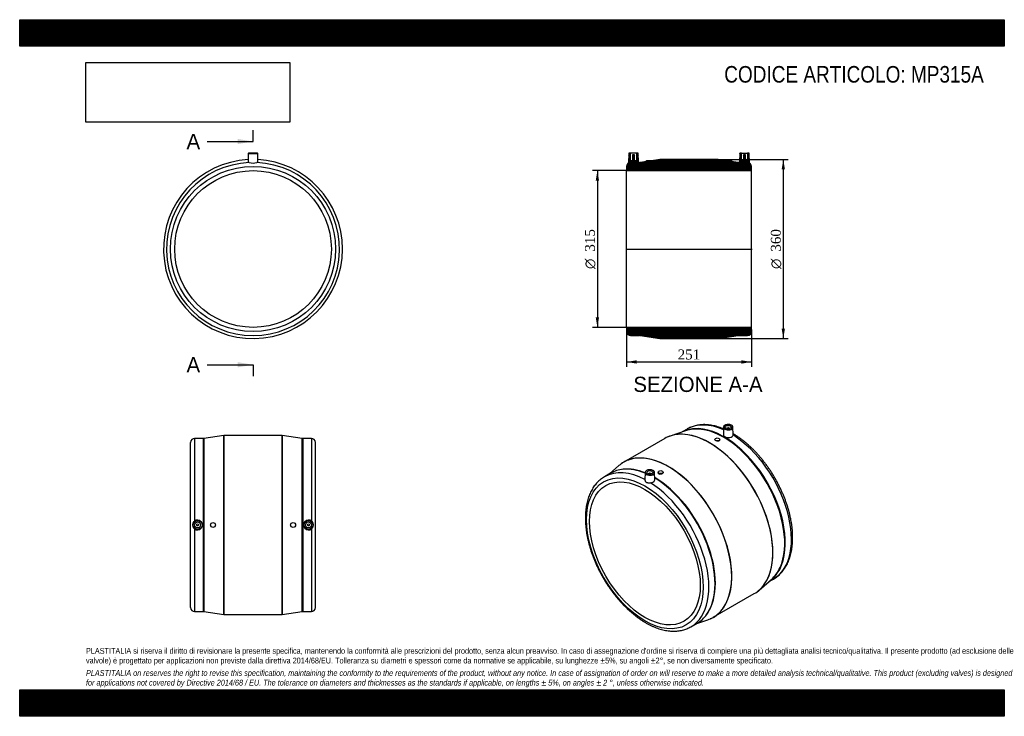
# Model space of a CAD drawing. Header units: millimetres. Extents: x 0 to 1980, y 0 to 1400.
import ezdxf
from ezdxf.enums import TextEntityAlignment as Align
from ezdxf.lldxf.tags import DXFTag

# ---------------------------------------------------------------- set-up
doc = ezdxf.new("R2010")
doc.units = ezdxf.units.MM
doc.header["$LTSCALE"] = 6.666667
for name, color, linetype in [('Default', 7, 'Continuous'), ('DV4_Default', 7, 'Continuous'), ('MP315A', 7, 'Continuous')]:
    doc.layers.add(name, color=color, linetype=linetype)
doc.styles.add('SEACAD_Solid_Edge_ANSI', font='seans.ttf')
doc.styles.add('SEACAD_Solid_Edge_ANSI1_Symbols', font='semeca1.ttf')
doc.styles.add('SEACAD_Times_New_Roman', font='times.ttf')
tags = doc.linetypes.add('CENTER2', pattern=[28.575, 19.05, -3.175, 3.175, -3.175]).pattern_tags.tags
tags[10:11] = [DXFTag(74, 4), DXFTag(75, 0), DXFTag(340, '0'), DXFTag(46, 0.0), DXFTag(50, 0.0), DXFTag(44, 0.0), DXFTag(45, 0.0)]
tags[8:9] = [DXFTag(74, 4), DXFTag(75, 0), DXFTag(340, '0'), DXFTag(46, 0.0), DXFTag(50, 0.0), DXFTag(44, 0.0), DXFTag(45, 0.0)]
tags[6:7] = [DXFTag(74, 4), DXFTag(75, 0), DXFTag(340, '0'), DXFTag(46, 0.0), DXFTag(50, 0.0), DXFTag(44, 0.0), DXFTag(45, 0.0)]
tags[4:5] = [DXFTag(74, 4), DXFTag(75, 0), DXFTag(340, '0'), DXFTag(46, 0.0), DXFTag(50, 0.0), DXFTag(44, 0.0), DXFTag(45, 0.0)]
doc.dimstyles.new('ANSImm', dxfattribs={"dimtxt": 20, "dimasz": 20, "dimexe": 10, "dimexo": 0, "dimgap": 5, "dimtad": 1, "dimdsep": 46, "dimtxsty": 'SEACAD_Times_New_Roman', "dimblk1": '_SE_FILLED', "dimblk2": '_SE_FILLED', "dimsah": 1, "dimcen": 10, "dimazin": 0, "dimtfac": 0.85, "dimtdec": 3, "dimtofl": 0, "dimtmove": 0, "dimatfit": 3, "dimfxl": 1, "dimarcsym": 0})
picture_1 = doc.add_image_def('image1.jpg', size_in_pixel=(4302, 1260))

# ---------------------------------------------------------------- blocks, each defined once
blk = doc.blocks.new('SE')
at = {"layer": 'MP315A', "color": 7, "linetype": 'Continuous'}
for p, q in [((459.7, 1131.1), (459.4, 1112.8)), ((459.7, 1131.1), (478.7, 1131.1)), ((478.2, 1131.6), (460.2, 1131.6)), ((479, 1112.8), (478.7, 1131.1))]:
    blk.add_line(p, q, dxfattribs=at)
for radius in [166, 157.5]:
    blk.add_circle((469.2, 939.1), radius, dxfattribs=at)
for centre, radius, start, end in [((460.2, 1131.1), 0.5, 90, 179), ((478.2, 1131.1), 0.5, 1, 90), ((469.2, 939.1), 180, 93.0966, 360), ((469.2, 939.1), 180, 93.0964, 360), ((469.2, 939.1), 174, 92.5631, 87.4369), ((469.2, 1146.9), 34.9, 257.1029, 282.8971), ((469.2, 939.1), 180, 0, 86.9034), ((469.2, 939.1), 180, 0, 86.9036)]:
    blk.add_arc(centre, radius, start, end, dxfattribs=at)
blk = doc.blocks.new('SE1')
at = {"layer": 'MP315A', "color": 7, "linetype": 'Continuous'}
for p, q in [((1342, 577.3), (1332, 571.5)), ((1415.3, 581), (1415, 566.2)), ((1422.8, 578.7), (1422.8, 578)), ((1426.8, 578), (1426.8, 578.7)), ((1434.6, 566.1), (1434.3, 581)), ((1297.3, 558.3), (1214.7, 510.6)), ((1339.1, 573.9), (1308, 563.2)), ((1397.9, 556.6), (1397.9, 556)), ((1407.9, 555.1), (1407.9, 556.6)), ((1205, 503.8), (1185.9, 487.1)), ((1188.3, 488.5), (1175.9, 481.3)), ((1257.6, 489.9), (1257.3, 475)), ((1265.1, 487.6), (1265.1, 487)), ((1269.1, 487), (1269.1, 487.6)), ((1276.9, 475.1), (1276.6, 489.9)), ((1284, 490.9), (1284, 489.4)), ((1294, 490.3), (1294, 490.9)), ((1486.9, 253.5), (1511.7, 275)), ((1506, 270.1), (1516, 275.9)), ((1394.7, 198.9), (1477.3, 246.6)), ((1349.9, 179.9), (1362.3, 187.1)), ((1359.9, 185.8), (1383.9, 194))]:
    blk.add_line(p, q, dxfattribs=at)
for centre, major_axis, start_param, end_param in [((1416.2, 419.1), (86.9, -150.5), 0.054933, 3.086659), ((1416.6, 419.4), (-87, 150.7), 6.013627, 6.251108), ((1415.7, 418.8), (86.8, -150.4), 2.728764, 3.029254), ((1429, 426.6), (87, -150.7), 3.136944, 3.141593), ((1429, 426.6), (87, -150.7), 2.469101, 3.136944), ((1416.6, 419.4), (-87, 150.7), 3.409848, 6.013627), ((1415.7, 418.8), (86.8, -150.4), 0.39516, 2.728764), ((1424.8, 580.9), (9.51, 0), 2.307816, 3.877808), ((1424.8, 581.3), (-9.01, 0), 5.542014, 6.283185), ((1424.8, 581.3), (-9.01, 0), 0, 0.785398), ((1424.8, 580.9), (9.51, 0), 3.877808, 6.283185), ((1424.8, 581.3), (-9.01, 0), 3.955495, 5.542014), ((1424.8, 581.3), (-9.01, 0), 0.785398, 2.612703), ((1424.8, 578.7), (-2, 0), 2.451776, 6.283185), ((1424.8, 578.7), (-2, 0), 0, 0.689817), ((1424.8, 581.3), (-9.01, 0), 2.612703, 3.955495), ((1424.8, 580.9), (9.51, 0), 0, 0.012343), ((1387.3, 402.5), (90, -155.9), 2.875806, 3.141593), ((1387.4, 402.5), (-90, 155.9), 5.851105, 6.228065), ((1387.3, 402.5), (90, -155.9), 0.268194, 2.875806), ((1387.4, 402.5), (-90, 155.9), 3.571423, 5.851105), ((1429, 426.6), (87, -150.7), 0, 2.311459), ((1304.5, 354.7), (90, -155.9), 3.027689, 3.253931), ((1304.7, 354.8), (-90, 155.9), 6.018933, 6.283185), ((1304.5, 354.7), (90, -155.9), 0.141853, 3.027689), ((1304.7, 354.8), (-90, 155.9), 3.408471, 6.018933), ((1275.3, 337.8), (87, -150.7), 2.87921, 3.141593), ((1304.7, 354.8), (-90, 155.9), 0, 0.056351), ((1275.7, 338.1), (-86.9, 150.5), 5.646033, 6.048853), ((1275.3, 337.8), (87, -150.7), 2.500982, 2.87921), ((1276.3, 338.4), (-86.8, 150.4), 5.650382, 6.029657), ((1267.1, 490.3), (-9.01, 0), 3.955495, 5.542014), ((1262.9, 330.6), (87, -150.7), 3.136944, 3.141593), ((1262.9, 330.6), (87, -150.7), 2.40093, 3.136944), ((1267.1, 489.9), (9.51, 0), 2.307816, 3.877808), ((1267.1, 490.3), (-9.01, 0), 5.542014, 6.283185), ((1267.1, 490.3), (-9.01, 0), 0, 0.785398), ((1267.1, 489.9), (9.51, 0), 3.877808, 6.283185), ((1267.1, 490.3), (-9.01, 0), 0.785398, 2.612703), ((1267.1, 487.6), (2, 0), 0, 3.83141), ((1267.1, 487.6), (2, 0), 5.593368, 6.283185), ((1267.1, 490.3), (-9.01, 0), 2.612703, 3.955495), ((1267.1, 489.9), (9.51, 0), 0, 0.012343), ((1276.3, 338.4), (-86.8, 150.4), 3.40788, 5.493048), ((1275.7, 338.1), (-86.9, 150.5), 3.375417, 5.488756), ((1275.3, 337.8), (87, -150.7), 0.257642, 2.343806), ((1289, 489.3), (-5, 0), 0.286048, 1.284748), ((1262.9, 330.6), (87, -150.7), 0, 2.311459), ((1415.7, 418.8), (86.8, -150.4), 0.112338, 0.39516), ((1387.4, 402.5), (-90, 155.9), 3.196716, 3.571423), ((1416.6, 419.4), (-87, 150.7), 3.17367, 3.409848), ((1387.3, 402.5), (90, -155.9), 0, 0.268194), ((1304.7, 354.8), (-90, 155.9), 3.085244, 3.408471), ((1275.3, 337.8), (87, -150.7), 0, 0.257642), ((1304.5, 354.7), (90, -155.9), 6.170847, 6.283185), ((1304.5, 354.7), (90, -155.9), 0, 0.141853), ((1262.9, 330.6), (87, -150.7), 6.280111, 6.283185)]:
    blk.add_ellipse(centre, major_axis=major_axis, ratio=0.57735, start_param=start_param, end_param=end_param, dxfattribs=at)
for centre, major_axis in [((1424.8, 581.3), (-6, 0)), ((1402.9, 556.6), (-5, 0)), ((1257.2, 327.4), (83, -143.8)), ((1257.2, 327.4), (78.8, -136.4)), ((1267.1, 490.3), (6, 0)), ((1289, 490.9), (5, 0))]:
    blk.add_ellipse(centre, major_axis=major_axis, ratio=0.57735, dxfattribs=at)
for points, knots in [([(1415.2, 577.8), (1414.8, 578), (1412.6, 578.9), (1408.7, 580.4), (1403.3, 582.1), (1398.1, 583.5), (1392.8, 584.6), (1387.6, 585.4), (1382.5, 585.9), (1377.5, 586.2), (1372.6, 586.1), (1367.8, 585.7), (1363.1, 585), (1358.5, 584), (1354.1, 582.7), (1349.9, 581.1), (1345.9, 579.4), (1343.7, 578.2), (1342.5, 577.5)], [0.1832293, 0.1832293, 0.1832293, 0.1832293, 0.1954322, 0.2507983, 0.3061199, 0.3613717, 0.4165242, 0.4715447, 0.5263989, 0.581053, 0.6354766, 0.6896464, 0.7435491, 0.7971844, 0.8505668, 0.9037262, 0.9567063, 1, 1, 1, 1]), ([(1434.3, 581.1), (1434.3, 581.3), (1434.2, 581.9), (1433.8, 582.8), (1433.1, 583.8), (1432.3, 584.5), (1431.7, 584.8), (1431.4, 585)], [0, 0, 0, 0, 0.163584, 0.396438, 0.63227, 0.873121, 1, 1, 1, 1]), ([(1407.9, 555.1), (1407.9, 554.8), (1407.8, 554.5), (1407.1, 553.8), (1406.4, 553.4), (1404.5, 553), (1403.4, 553), (1401.2, 553.4), (1400.1, 553.7), (1398.6, 554.6), (1398.1, 555.2), (1397.9, 555.8), (1397.9, 555.9), (1397.9, 556)], [0.0540514, 0.0540514, 0.0540514, 0.0540514, 0.125, 0.125, 0.25, 0.25, 0.375, 0.375, 0.5, 0.5, 0.625, 0.625, 0.648028, 0.648028, 0.648028, 0.648028]), ([(1415, 566.2), (1415, 565.7), (1415.1, 565.3), (1415.7, 563.9), (1416.6, 562.9), (1419.1, 561.4), (1420.8, 560.9), (1424.4, 560.3), (1426.2, 560.3), (1429.7, 560.9), (1431.3, 561.6), (1433.6, 563.2), (1434.3, 564.2), (1434.6, 565.3)], [0.3209689, 0.3209689, 0.3209689, 0.3209689, 0.375, 0.375, 0.5, 0.5, 0.625, 0.625, 0.75, 0.75, 0.875, 0.875, 1, 1, 1, 1]), ([(1515.9, 275.8), (1516, 275.8), (1517.3, 276.5), (1519.9, 278.3), (1523.5, 280.9), (1527, 283.8), (1530.3, 287), (1533.4, 290.4), (1536.3, 294.1), (1539, 298), (1541.5, 302.2), (1543.8, 306.6), (1545.9, 311.2), (1547.7, 316), (1549.4, 321.1), (1550.8, 326.3), (1552, 331.8), (1553, 337.4), (1553.7, 343.2), (1554.2, 349.1), (1554.4, 355.2), (1554.4, 361.4), (1554.2, 367.7), (1553.8, 374.1), (1553.1, 380.6), (1552.2, 387.2), (1551.1, 393.8), (1549.7, 400.5), (1548.2, 407.3), (1546.4, 414.1), (1544.4, 420.9), (1542.1, 427.7), (1539.7, 434.5), (1537.1, 441.3), (1534.3, 448.1), (1531.3, 454.8), (1528.1, 461.5), (1524.7, 468.1), (1521.2, 474.6), (1517.5, 481.1), (1513.6, 487.4), (1509.6, 493.7), (1505.5, 499.8), (1501.2, 505.8), (1496.7, 511.6), (1492.2, 517.3), (1487.5, 522.9), (1482.7, 528.2), (1477.9, 533.4), (1472.9, 538.4), (1467.9, 543.2), (1462.7, 547.7), (1457.6, 552.1), (1452.3, 556.2), (1447, 560.1), (1441.7, 563.7), (1437.5, 566.4), (1435.2, 567.8), (1434.6, 568.1)], [0.0006693, 0.0006693, 0.0006693, 0.0006693, 0.0012758, 0.0188969, 0.0365147, 0.0541476, 0.0718169, 0.0895409, 0.1073342, 0.125207, 0.1431647, 0.161208, 0.1793333, 0.1975339, 0.2158005, 0.2341227, 0.2524899, 0.2708917, 0.2893186, 0.3077624, 0.3262161, 0.3446744, 0.3631316, 0.3815847, 0.4000317, 0.4184711, 0.4369022, 0.4553245, 0.4737381, 0.4921432, 0.5105402, 0.5289298, 0.5473126, 0.5656893, 0.5840608, 0.6024281, 0.6207918, 0.6391531, 0.6575127, 0.6758716, 0.6942308, 0.7125908, 0.7309527, 0.7493173, 0.7676856, 0.7860585, 0.8044369, 0.8228218, 0.841214, 0.8596143, 0.8780235, 0.8964422, 0.9148711, 0.9333103, 0.9517601, 0.9702202, 0.9886899, 0.994901, 0.994901, 0.994901, 0.994901]), ([(1176.3, 481.6), (1176.1, 481.4), (1174.6, 480.6), (1171.8, 478.8), (1168.2, 476.2), (1164.7, 473.2), (1161.4, 470), (1158.4, 466.6), (1155.5, 462.9), (1152.8, 458.9), (1150.3, 454.7), (1148, 450.3), (1145.9, 445.7), (1144.1, 440.8), (1142.4, 435.8), (1141, 430.5), (1139.9, 425), (1138.9, 419.4), (1138.2, 413.6), (1137.7, 407.7), (1137.5, 401.6), (1137.5, 395.4), (1137.7, 389.1), (1138.2, 382.7), (1138.9, 376.2), (1139.8, 369.6), (1140.9, 362.9), (1142.3, 356.2), (1143.9, 349.5), (1145.7, 342.7), (1147.7, 335.9), (1149.9, 329), (1152.4, 322.2), (1155, 315.4), (1157.8, 308.7), (1160.8, 301.9), (1164, 295.3), (1167.4, 288.7), (1171, 282.1), (1174.7, 275.7), (1178.6, 269.3), (1182.6, 263.1), (1186.8, 257), (1191.1, 251), (1195.5, 245.2), (1200.1, 239.5), (1204.7, 234), (1209.5, 228.6), (1214.4, 223.5), (1219.4, 218.5), (1224.4, 213.7), (1229.5, 209.2), (1234.7, 204.8), (1240, 200.7), (1245.3, 196.9), (1250.6, 193.2), (1256, 189.8), (1261.3, 186.7), (1266.7, 183.9), (1272.1, 181.3), (1277.5, 179), (1282.9, 177), (1288.2, 175.2), (1293.5, 173.8), (1298.7, 172.7), (1303.9, 171.8), (1309, 171.3), (1314.1, 171.1), (1319, 171.1), (1323.8, 171.5), (1328.5, 172.2), (1333.1, 173.1), (1337.5, 174.4), (1341.8, 175.9), (1345.9, 177.8), (1348.2, 179.1), (1349.6, 179.8)], [0, 0, 0, 0, 0.00239, 0.015588, 0.028784, 0.041993, 0.05523, 0.068508, 0.081839, 0.095231, 0.108686, 0.122205, 0.135785, 0.149421, 0.163106, 0.176832, 0.190591, 0.204375, 0.218178, 0.231994, 0.245816, 0.259641, 0.273466, 0.287287, 0.301103, 0.314914, 0.328719, 0.342517, 0.356308, 0.370093, 0.383872, 0.397646, 0.411414, 0.425178, 0.438938, 0.452695, 0.466449, 0.480202, 0.493953, 0.507704, 0.521455, 0.535207, 0.548961, 0.562716, 0.576474, 0.590236, 0.604002, 0.617772, 0.631549, 0.645331, 0.65912, 0.672916, 0.68672, 0.700532, 0.714351, 0.728178, 0.742013, 0.755853, 0.769699, 0.783547, 0.797393, 0.811234, 0.825065, 0.838878, 0.852667, 0.866424, 0.88014, 0.893806, 0.907415, 0.920961, 0.93444, 0.947853, 0.961202, 0.974494, 0.987741, 1, 1, 1, 1]), ([(1276.6, 490), (1276.6, 490.3), (1276.5, 490.9), (1276.1, 491.8), (1275.4, 492.7), (1274.6, 493.5), (1274, 493.8), (1273.7, 493.9)], [0, 0, 0, 0, 0.163584, 0.396438, 0.63227, 0.873121, 1, 1, 1, 1]), ([(1294, 490.3), (1294, 489.7), (1293.8, 489.1), (1292.8, 487.8), (1291.9, 487.2), (1289.9, 486.5), (1288.7, 486.4), (1287.6, 486.5)], [0.648028, 0.648028, 0.648028, 0.648028, 0.75, 0.75, 0.875, 0.875, 1, 1, 1, 1]), ([(1257.3, 475.1), (1257.3, 474.8), (1257.3, 474.6), (1257.4, 474.1), (1257.4, 473.9), (1257.6, 473.4), (1257.7, 473.1), (1257.9, 472.6), (1258.1, 472.4), (1258.4, 471.9), (1258.6, 471.7), (1259.2, 471), (1259.6, 470.7), (1260.4, 470.2), (1260.7, 470.1), (1261.3, 469.8), (1261.6, 469.7), (1262.2, 469.6), (1262.6, 469.5), (1263.2, 469.4), (1263.6, 469.3), (1264.6, 469.3), (1265.4, 469.3), (1266.9, 469.3), (1267.6, 469.3), (1268.4, 469.4)], [0.0630439, 0.0630439, 0.0630439, 0.0630439, 0.125, 0.125, 0.1875, 0.1875, 0.25, 0.25, 0.3125, 0.3125, 0.375, 0.375, 0.5, 0.5, 0.5625, 0.5625, 0.625, 0.625, 0.6875, 0.6875, 0.75, 0.75, 0.875, 0.875, 1, 1, 1, 1]), ([(1268.4, 469.4), (1269.3, 469.4), (1270.2, 469.6), (1271.8, 469.9), (1272.6, 470.2), (1274.7, 471.2), (1275.8, 472.1), (1276.8, 473.8), (1277, 474.4), (1276.9, 475.1)], [0, 0, 0, 0, 0.0625, 0.0625, 0.125, 0.125, 0.25, 0.25, 0.3265501, 0.3265501, 0.3265501, 0.3265501])]:
    blk.add_open_spline(points, degree=3, knots=knots, dxfattribs=at)
for points in [[(1434.6, 565.3), (1434.6, 565.6), (1434.6, 565.9), (1434.6, 566.1)], [(1284.2, 488.5), (1284.1, 488.8), (1284, 489.1), (1284, 489.4)]]:
    blk.add_open_spline(points, degree=3, dxfattribs=at)
blk = doc.blocks.new('SE2')
at = {"layer": 'MP315A', "color": 7, "linetype": 'Continuous'}
for p, q in [((351.7, 558.5), (351.7, 392.2)), ((369.3, 558.5), (351.7, 558.5)), ((369.3, 210.5), (369.3, 558.5)), ((369.9, 558.3), (369.9, 210.6)), ((410.6, 564.4), (370.6, 558.1)), ((370.6, 558.1), (370.6, 210.8)), ((410.6, 204.5), (410.6, 564.4)), ((410.8, 564.5), (410.8, 204.5)), ((527.6, 564.5), (410.8, 564.5)), ((527.6, 204.5), (527.6, 564.5)), ((527.8, 564.4), (527.8, 204.5)), ((567.8, 558.1), (527.8, 564.4)), ((567.8, 210.8), (567.8, 558.1)), ((568.5, 210.6), (568.5, 558.3)), ((569.1, 558.5), (569.1, 210.5)), ((586.7, 558.5), (569.1, 558.5)), ((586.7, 558.5), (586.7, 392.2)), ((343.7, 218.5), (343.7, 550.5)), ((594.7, 218.5), (594.7, 550.5)), ((351.7, 376.7), (351.7, 210.5)), ((586.7, 376.7), (586.7, 210.5)), ((351.7, 210.5), (369.3, 210.5)), ((370.6, 210.8), (410.6, 204.5)), ((410.8, 204.5), (527.6, 204.5)), ((527.8, 204.5), (567.8, 210.8)), ((569.1, 210.5), (586.7, 210.5))]:
    blk.add_line(p, q, dxfattribs=at)
for centre, radius in [((357.7, 384.5), 9.51), ((357.7, 384.5), 9.01), ((357.7, 384.5), 6), ((357.7, 384.5), 2), ((388.7, 384.5), 5), ((549.7, 384.5), 5), ((580.7, 384.5), 9.51), ((580.7, 384.5), 9.01), ((580.7, 384.5), 6), ((580.7, 384.5), 2)]:
    blk.add_circle(centre, radius, dxfattribs=at)
for centre, radius, start, end in [((351.7, 550.5), 8, 90, 180), ((369.3, 557.5), 1, 54.8336, 90), ((370.5, 559.1), 1, 234.8336, 279.0085), ((410.8, 563.5), 1, 90, 99.0085), ((527.6, 563.5), 1, 80.9915, 90), ((567.9, 559.1), 1, 260.9915, 305.1664), ((569.1, 557.5), 1, 90, 125.1664), ((586.7, 550.5), 8, 0, 90), ((357.7, 384.5), 9.81, 127.4909, 232.5091), ((357.7, 384.5), 9.82, 232.3731, 127.6269), ((580.7, 384.5), 9.82, 52.3731, 307.6269), ((580.7, 384.5), 9.81, 307.4909, 52.5091), ((351.7, 218.5), 8, 180, 270), ((586.7, 218.5), 8, 270, 0), ((369.3, 211.5), 1, 270, 305.1664), ((370.5, 209.8), 1, 80.9915, 125.1664), ((410.8, 205.5), 1, 260.9915, 270), ((527.6, 205.5), 1, 270, 279.0085), ((567.9, 209.8), 1, 54.8336, 99.0085), ((569.1, 211.5), 1, 234.8336, 270)]:
    blk.add_arc(centre, radius, start, end, dxfattribs=at)
blk = doc.blocks.new('SE4')
at = {"color": 7, "linetype": 'Continuous', "style": 'SEACAD_Solid_Edge_ANSI'}
blk.add_text('A', height=30.7, dxfattribs=at).set_placement((335.5, 1170.5), align=Align.TOP_LEFT)
blk = doc.blocks.new('SE5')
at = {"color": 7, "linetype": 'Continuous', "style": 'SEACAD_Solid_Edge_ANSI'}
blk.add_text('A', height=30.7, dxfattribs=at).set_placement((335.5, 721.9), align=Align.TOP_LEFT)
blk = doc.blocks.new('SEANNOT_GROUP')
at = {"linetype": 'Continuous'}
blk.add_hatch(color=7, dxfattribs=at).paths.add_polyline_path([(438.5, 1150.1), (469.2, 1155.2), (438.5, 1160.3)])
at = {"color": 7, "linetype": 'Continuous'}
blk.add_lwpolyline([(377.2, 1155.2), (469.2, 1155.2)], dxfattribs=at)
blk = doc.blocks.new('SEANNOT_GROUP1')
at = {"linetype": 'Continuous'}
blk.add_hatch(color=7, dxfattribs=at).paths.add_polyline_path([(438.5, 701.4), (469.2, 706.5), (438.5, 711.7)])
at = {"color": 7, "linetype": 'Continuous'}
blk.add_lwpolyline([(377.2, 706.5), (469.2, 706.5)], dxfattribs=at)
blk = doc.blocks.new('SE3')
at = {"layer": 'Default', "color": 7, "linetype": 'CENTER2'}
for p, q in [((469.2, 1155.2), (469.2, 1178.2)), ((469.2, 706.5), (469.2, 683.5))]:
    blk.add_line(p, q, dxfattribs=at)
at = {"layer": 'Default', "color": 7, "linetype": 'CENTER2', "const_width": 0.0001}
blk.add_lwpolyline([(469.2, 1155.2), (469.2, 706.5)], dxfattribs=at)
at = {"layer": 'Default'}
for name in ['SE4', 'SEANNOT_GROUP', 'SE5', 'SEANNOT_GROUP1']:
    blk.add_blockref(name, (0, 0), dxfattribs=at)
blk = doc.blocks.new('SE6')
at = {"layer": 'MP315A', "linetype": 'Continuous'}
h = blk.add_hatch(dxfattribs=at)
h.set_pattern_fill('LINE', scale=0.629921, angle=45, style=0)
edge = h.paths.add_edge_path()
edge.add_line((1466.5, 1131.6), (1463.5, 1131.6))
edge.add_line((1463.5, 1131.6), (1463.5, 1116.6))
edge.add_line((1463.5, 1116.6), (1459.5, 1116.6))
edge.add_line((1459.5, 1116.6), (1459.5, 1128.4))
edge.add_line((1459.5, 1128.4), (1455.5, 1128.4))
edge.add_line((1455.5, 1128.4), (1455.5, 1116.6))
edge.add_line((1455.5, 1116.6), (1451.5, 1116.6))
edge.add_line((1451.5, 1116.6), (1451.5, 1131.6))
edge.add_line((1451.5, 1131.6), (1448.5, 1131.6))
edge.add_arc((1448.5, 1131.1), 0.5, 90, 179)
edge.add_line((1448, 1131.1), (1447.6, 1113.1))
edge.add_line((1447.6, 1113.1), (1445.8, 1113.1))
edge.add_arc((1445.8, 1112.1), 1, 90, 125.1664)
edge.add_arc((1444.7, 1113.7), 1, 260.9915, 305.1664, ccw=False)
edge.add_line((1444.5, 1112.8), (1431, 1114.9))
edge.add_line((1431, 1114.9), (1431.5, 1114.9))
edge.add_line((1431.5, 1114.9), (1431.5, 1116.9))
edge.add_line((1431.5, 1116.9), (1421.5, 1116.9))
edge.add_line((1421.5, 1116.9), (1421.5, 1116.4))
edge.add_line((1421.5, 1116.4), (1404.5, 1119.1))
edge.add_arc((1404.4, 1118.1), 1, 80.9915, 90)
edge.add_line((1404.4, 1119.1), (1287.5, 1119.1))
edge.add_arc((1287.5, 1118.1), 1, 90, 99.0085)
edge.add_line((1287.4, 1119.1), (1270.5, 1116.4))
edge.add_line((1270.5, 1116.4), (1270.5, 1116.9))
edge.add_line((1270.5, 1116.9), (1260.5, 1116.9))
edge.add_line((1260.5, 1116.9), (1260.5, 1114.9))
edge.add_line((1260.5, 1114.9), (1261, 1114.9))
edge.add_line((1261, 1114.9), (1247.4, 1112.8))
edge.add_arc((1247.2, 1113.7), 1, 234.8336, 279.0085, ccw=False)
edge.add_arc((1246.1, 1112.1), 1, 54.8336, 90)
edge.add_line((1246.1, 1113.1), (1244.3, 1113.1))
edge.add_line((1244.3, 1113.1), (1244, 1131.1))
edge.add_arc((1243.5, 1131.1), 0.5, 1, 90)
edge.add_line((1243.5, 1131.6), (1240.5, 1131.6))
edge.add_line((1240.5, 1131.6), (1240.5, 1116.6))
edge.add_line((1240.5, 1116.6), (1236.5, 1116.6))
edge.add_line((1236.5, 1116.6), (1236.5, 1128.4))
edge.add_line((1236.5, 1128.4), (1232.5, 1128.4))
edge.add_line((1232.5, 1128.4), (1232.5, 1116.6))
edge.add_line((1232.5, 1116.6), (1228.5, 1116.6))
edge.add_line((1228.5, 1116.6), (1228.5, 1131.6))
edge.add_line((1228.5, 1131.6), (1225.5, 1131.6))
edge.add_arc((1225.5, 1131.1), 0.5, 90, 179)
edge.add_line((1225, 1131.1), (1224.6, 1112.1))
edge.add_arc((1228.5, 1105.1), 8, 118.6859, 180)
edge.add_line((1220.5, 1105.1), (1220.5, 1096.6))
edge.add_line((1220.5, 1096.6), (1471.5, 1096.6))
edge.add_line((1471.5, 1096.6), (1471.5, 1105.1))
edge.add_arc((1463.5, 1105.1), 8, 0, 61.3141)
edge.add_line((1467.3, 1112.1), (1467, 1131.1))
edge.add_arc((1466.5, 1131.1), 0.5, 1, 90)
h = blk.add_hatch(dxfattribs=at)
h.set_pattern_fill('LINE', scale=0.629921, angle=45, style=0)
edge = h.paths.add_edge_path()
edge.add_line((1404.5, 759.1), (1444.5, 765.5))
edge.add_arc((1444.7, 764.5), 1, 54.8336, 99.0085, ccw=False)
edge.add_arc((1445.8, 766.1), 1, 234.8336, 270)
edge.add_line((1445.8, 765.1), (1463.5, 765.1))
edge.add_arc((1463.5, 773.1), 8, 270, 360)
edge.add_line((1471.5, 773.1), (1471.5, 781.6))
edge.add_line((1471.5, 781.6), (1220.5, 781.6))
edge.add_line((1220.5, 781.6), (1220.5, 773.1))
edge.add_arc((1228.5, 773.1), 8, 180, 270)
edge.add_line((1228.5, 765.1), (1246.1, 765.1))
edge.add_arc((1246.1, 766.1), 1, 270, 305.1664)
edge.add_arc((1247.2, 764.5), 1, 80.9915, 125.1664, ccw=False)
edge.add_line((1247.4, 765.5), (1287.4, 759.1))
edge.add_arc((1287.5, 760.1), 1, 260.9915, 270)
edge.add_line((1287.5, 759.1), (1404.4, 759.1))
edge.add_arc((1404.4, 760.1), 1, 270, 279.0085)
at = {"layer": 'DV4_Default', "color": 7, "linetype": 'CENTER2'}
blk.add_line((1218.7, 939.1), (1473.2, 939.1), dxfattribs=at)
at = {"layer": 'MP315A', "color": 7, "linetype": 'Continuous'}
for p, q in [((1225, 1131.1), (1224.6, 1112.1)), ((1228.5, 1131.6), (1225.5, 1131.6)), ((1240.5, 1131.6), (1228.5, 1131.6)), ((1228.5, 1116.6), (1228.5, 1131.6)), ((1240.5, 1131.6), (1240.5, 1116.6)), ((1243.5, 1131.6), (1240.5, 1131.6)), ((1244.3, 1113.1), (1244, 1131.1)), ((1448, 1131.1), (1447.6, 1113.1)), ((1451.5, 1131.6), (1448.5, 1131.6)), ((1451.5, 1131.6), (1463.5, 1131.6)), ((1451.5, 1116.6), (1451.5, 1131.6)), ((1466.5, 1131.6), (1463.5, 1131.6)), ((1463.5, 1131.6), (1463.5, 1116.6)), ((1467.3, 1112.1), (1467, 1131.1)), ((1232.5, 1116.6), (1228.5, 1116.6)), ((1232.5, 1128.4), (1232.5, 1116.6)), ((1236.5, 1128.4), (1232.5, 1128.4)), ((1236.5, 1116.6), (1236.5, 1128.4)), ((1240.5, 1116.6), (1236.5, 1116.6)), ((1246.1, 1113.1), (1244.3, 1113.1)), ((1261, 1114.9), (1247.4, 1112.8)), ((1260.5, 1116.9), (1270.5, 1116.9)), ((1260.5, 1114.9), (1260.5, 1116.9)), ((1261, 1114.9), (1260.5, 1114.9)), ((1287.4, 1119.1), (1270.5, 1116.4)), ((1270.5, 1116.9), (1270.5, 1116.4)), ((1404.4, 1119.1), (1287.5, 1119.1)), ((1421.5, 1116.4), (1404.5, 1119.1)), ((1421.5, 1116.9), (1431.5, 1116.9)), ((1421.5, 1116.4), (1421.5, 1116.9)), ((1444.5, 1112.8), (1431, 1114.9)), ((1431.5, 1114.9), (1431, 1114.9)), ((1431.5, 1116.9), (1431.5, 1114.9)), ((1447.6, 1113.1), (1445.8, 1113.1)), ((1455.5, 1116.6), (1451.5, 1116.6)), ((1459.5, 1128.4), (1455.5, 1128.4)), ((1455.5, 1128.4), (1455.5, 1116.6)), ((1459.5, 1116.6), (1459.5, 1128.4)), ((1463.5, 1116.6), (1459.5, 1116.6)), ((1220.5, 1105.1), (1220.5, 1096.6)), ((1220.5, 781.6), (1220.5, 1096.6)), ((1220.5, 1096.6), (1471.5, 1096.6)), ((1471.5, 1096.6), (1471.5, 1105.1)), ((1471.5, 781.6), (1471.5, 1096.6)), ((1471.5, 781.6), (1220.5, 781.6)), ((1220.5, 781.6), (1220.5, 773.1)), ((1471.5, 773.1), (1471.5, 781.6)), ((1228.5, 765.1), (1246.1, 765.1)), ((1247.4, 765.5), (1287.4, 759.1)), ((1287.5, 759.1), (1404.4, 759.1)), ((1404.5, 759.1), (1444.5, 765.5)), ((1445.8, 765.1), (1463.5, 765.1))]:
    blk.add_line(p, q, dxfattribs=at)
for centre, radius, start, end in [((1225.5, 1131.1), 0.5, 90, 179), ((1243.5, 1131.1), 0.5, 1, 90), ((1448.5, 1131.1), 0.5, 90, 179), ((1466.5, 1131.1), 0.5, 1, 90), ((1228.5, 1105.1), 8, 118.6859, 180), ((1246.1, 1112.1), 1, 54.8336, 90), ((1247.2, 1113.7), 1, 234.8336, 279.0085), ((1287.5, 1118.1), 1, 90, 99.0085), ((1404.4, 1118.1), 1, 80.9915, 90), ((1444.7, 1113.7), 1, 260.9915, 305.1664), ((1445.8, 1112.1), 1, 90, 125.1664), ((1463.5, 1105.1), 8, 0, 61.3141), ((1228.5, 773.1), 8, 180, 270), ((1463.5, 773.1), 8, 270, 0), ((1246.1, 766.1), 1, 270, 305.1664), ((1247.2, 764.5), 1, 80.9915, 125.1664), ((1287.5, 760.1), 1, 260.9915, 270), ((1404.4, 760.1), 1, 270, 279.0085), ((1444.7, 764.5), 1, 54.8336, 99.0085), ((1445.8, 766.1), 1, 234.8336, 270)]:
    blk.add_arc(centre, radius, start, end, dxfattribs=at)
blk = doc.blocks.new('GDimGGroup')
at = {"layer": 'Default', "linetype": 'Continuous'}
for points in [[(1538.9, 1099.1), (1535.6, 1119.1), (1532.3, 1099.1)], [(1538.9, 779.1), (1532.3, 779.1), (1535.6, 759.1)]]:
    blk.add_hatch(color=7, dxfattribs=at).paths.add_polyline_path(points)
at = {"layer": 'Default', "color": 7, "linetype": 'Continuous'}
for p, q in [((1404.4, 1119.1), (1545.6, 1119.1)), ((1535.6, 1119.1), (1535.6, 759.1)), ((1404.4, 759.1), (1545.6, 759.1))]:
    blk.add_line(p, q, dxfattribs=at)
for s, style, p in [('360', 'SEACAD_Times_New_Roman', (1510.6, 933.8)), ('O', 'SEACAD_Solid_Edge_ANSI1_Symbols', (1510.6, 899))]:
    blk.add_text(s, height=20, rotation=90, dxfattribs=dict(at, style=style)).set_placement(p, align=Align.TOP_LEFT)
blk = doc.blocks.new('DMBLK9')
at = {"layer": 'Default', "linetype": 'Continuous'}
for points in [[(1240.5, 708.8), (1240.5, 715.5), (1220.5, 712.2)], [(1451.5, 708.8), (1471.5, 712.2), (1451.5, 715.5)]]:
    blk.add_hatch(color=7, dxfattribs=at).paths.add_polyline_path(points)
at = {"layer": 'Default', "color": 7, "linetype": 'Continuous'}
for p, q in [((1220.5, 777.4), (1220.5, 702.2)), ((1471.5, 777.4), (1471.5, 702.2)), ((1220.5, 712.2), (1471.5, 712.2))]:
    blk.add_line(p, q, dxfattribs=at)
at = {"layer": 'Default', "color": 7, "linetype": 'Continuous', "style": 'SEACAD_Times_New_Roman'}
blk.add_text('251', height=20, dxfattribs=at).set_placement((1323.2, 737.2), align=Align.TOP_LEFT)
blk = doc.blocks.new('_SE_FILLED')
at = {"color": 0}
blk.add_line((0, 0), (-1, 0), dxfattribs=at)
blk.add_solid([(0, 0), (-1, -0.1665), (-1, 0.1665), (0, 0)], dxfattribs=at)
blk = doc.blocks.new('GDimGGroup1')
at = {"layer": 'Default', "linetype": 'Continuous'}
for points in [[(1158.4, 1076.6), (1165, 1076.6), (1161.7, 1096.6)], [(1158.4, 801.6), (1161.7, 781.6), (1165, 801.6)]]:
    blk.add_hatch(color=7, dxfattribs=at).paths.add_polyline_path(points)
at = {"layer": 'Default', "color": 7, "linetype": 'Continuous'}
for p, q in [((1220.5, 1096.6), (1151.7, 1096.6)), ((1161.7, 1096.6), (1161.7, 781.6)), ((1220.5, 781.6), (1151.7, 781.6))]:
    blk.add_line(p, q, dxfattribs=at)
for s, style, p in [('315', 'SEACAD_Times_New_Roman', (1136.7, 933.8)), ('O', 'SEACAD_Solid_Edge_ANSI1_Symbols', (1136.7, 899))]:
    blk.add_text(s, height=20, rotation=90, dxfattribs=dict(at, style=style)).set_placement(p, align=Align.TOP_LEFT)

msp = doc.modelspace()

# ---------------------------------------------------------------- hatches: boundary and pattern name
at = {"layer": 'Default', "linetype": 'Continuous'}
h = msp.add_hatch(dxfattribs=at)
h.set_pattern_fill('LINE', scale=0.629921, angle=45, style=0)
h.paths.add_polyline_path([(1980, 1346.667), (1980, 1400), (0, 1400), (0, 1346.667)])
for points in [[(1980, 1346.667), (1980, 1400), (0, 1400), (0, 1346.667)], [(1980, 0), (1980, 53.333), (0, 53.333), (0, 0)]]:
    msp.add_hatch(color=7, dxfattribs=at).paths.add_polyline_path(points)
h = msp.add_hatch(dxfattribs=at)
h.set_pattern_fill('LINE', scale=0.629921, angle=45, style=0)
h.paths.add_polyline_path([(1980, 0), (1980, 53.333), (0, 53.333), (0, 0)])

# ---------------------------------------------------------------- linework, layer by layer
at = {"layer": 'Default', "color": 7, "linetype": 'Continuous'}
for p, q in [((0, 1400), (1980, 1400)), ((0, 1346.667), (0, 1400)), ((1980, 1400), (1980, 1346.667)), ((1980, 1346.667), (0, 1346.667)), ((0, 53.333), (1980, 53.333)), ((0, 0), (0, 53.333)), ((1980, 53.333), (1980, 0)), ((1980, 0), (0, 0))]:
    msp.add_line(p, q, dxfattribs=at)

# ---------------------------------------------------------------- block references
at = {"layer": 'Default'}
for name in ['SE3', 'SE', 'SE6', 'GDimGGroup', 'GDimGGroup1', 'SE1', 'SE2']:
    msp.add_blockref(name, (0, 0), dxfattribs=at)

# ---------------------------------------------------------------- texts
at = {"layer": 'Default', "color": 7, "linetype": 'Continuous', "style": 'SEACAD_Solid_Edge_ANSI'}
msp.add_text('SEZIONE A-A', height=30.66667, dxfattribs=at).set_placement((1234.079, 682.491), align=Align.TOP_LEFT)
at = {"layer": 'Default', "attachment_point": 1}
for s, insert, char_height, width in [('{\\fArial Narrow|b0||i0||c0|p34;\\C7;\\H33.33333333;\\W1.;CODICE ARTICOLO: MP315A}', (1416.802, 1306.89), 33.33333, 528.66398), ("{\\fArial Narrow|b0||i0||c0|p34;\\C7;\\H11.66666667;\\W1.;PLASTITALIA si riserva il diritto di revisionare la presente specifica, mantenendo la conformità alle prescrizioni del prodotto, senza alcun preavviso. In caso di assegnazione d'ordine si riserva di compiere una più dettagliata analisi tecnico/qualitativa. Il presente prodotto (ad esclusione delle \\P}{\\fArial Narrow|b0||i0||c0|p34;\\C7;\\H11.66666667;\\W1.;valvole) è progettato per applicazioni non previste dalla direttiva 2014/68/EU. Tolleranza su diametri e spessori come da normative se applicabile, su lunghezze ±5%, su angoli ±2°, se non diversamente specificato.\\P}{\\fArial Narrow|b0||i0||c0|p34;\\C7;\\H3.333333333;\\W1.;   \\P}{\\fArial Narrow|b0||i1||c0|p34;\\C7;\\H11.66666667;\\W1.;PLASTITALIA on reserves the right to revise this specification, maintaining the conformity to the requirements of the product, without any notice. In case of assignation of order on will reserve to make a more detailed analysis technical/qualitative. This product (excluding valves) is designed \\P}{\\fArial Narrow|b0||i1||c0|p34;\\C7;\\H11.66666667;\\W1.;for applications not covered by Directive 2014/68 / EU. The tolerance on diameters and thicknesses as the standards if applicable, on lengths ± 5%, on angles ± 2 °, unless otherwise indicated.\\P}", (133.333, 137.349), 11.666667, 1713.33333)]:
    msp.add_mtext(s, dxfattribs=dict(at, insert=insert, char_height=char_height, width=width))

# ---------------------------------------------------------------- dimensions: what is measured, and where the dimension line sits
at = {"layer": 'Default', "color": 7, "linetype": 'Continuous'}
dim = msp.add_linear_dim(base=(1220.463, 712.168), p1=(1220.463, 777.362), p2=(1471.463, 777.362), angle=0, text='\\A1;<>', dimstyle='ANSImm', dxfattribs=at)
dim.commit()
dim.dimension.update_dxf_attribs({"geometry": 'DMBLK9', "text_midpoint": (1345.963, 712.168), "dimtype": 161})

# ---------------------------------------------------------------- pictures from other files: only their frames are drawn
image = msp.add_image(picture_1, insert=(133.333, 1194.021), size_in_units=(409.714, 120))
image.dxf.flags = 7

doc.saveas('drawing.dxf')
